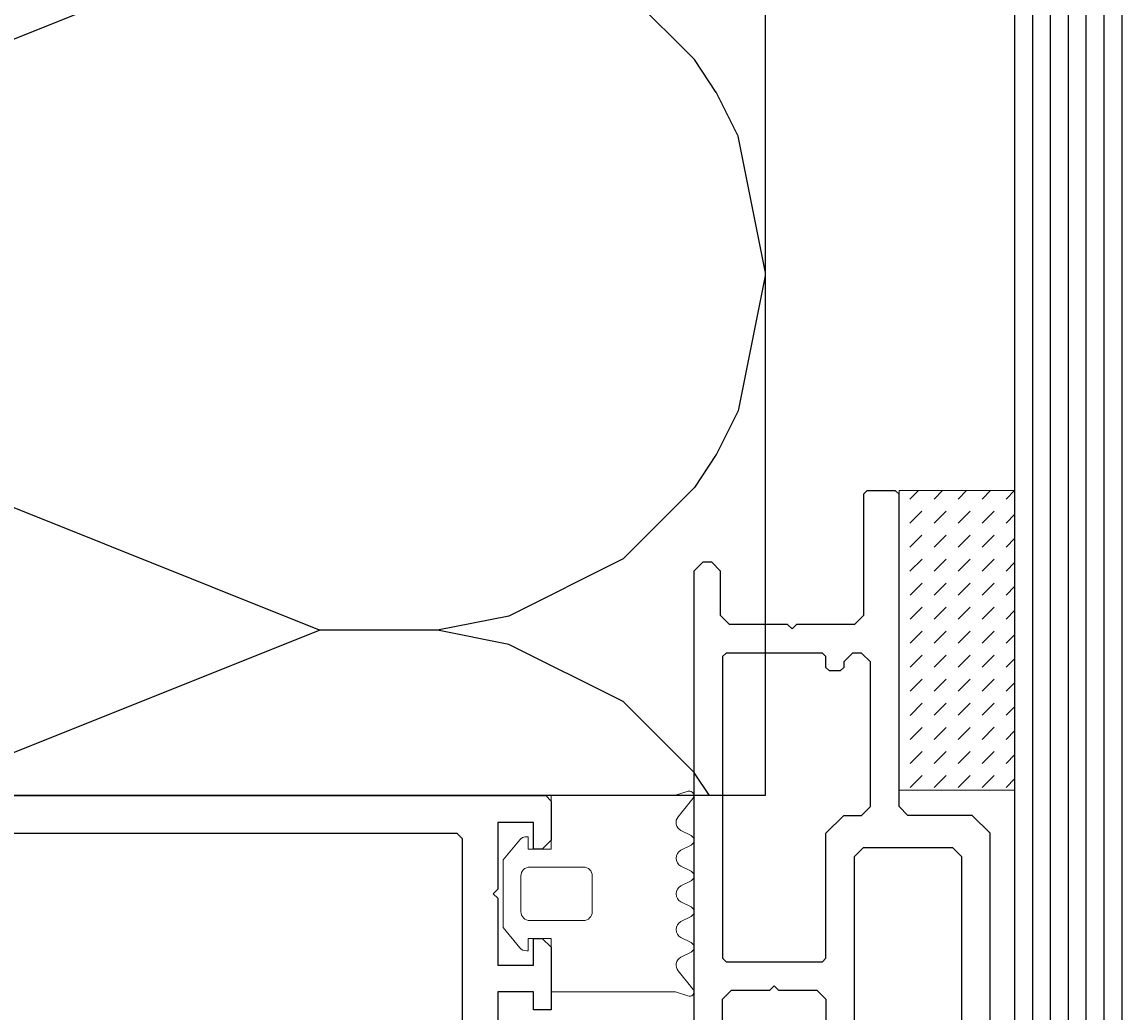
# Model space of a CAD drawing. Header units: millimetres. Extents: x -637441 to -130928, y -380379 to -53767.
# Tile 154 of 256: x -360173 to -359864, y -153908 to -153631. Entities that reach past the tile are written whole.
import ezdxf

# ---------------------------------------------------------------- set-up
doc = ezdxf.new("R2010")
doc.units = ezdxf.units.MM
doc.header["$LTSCALE"] = 10
for name, color, linetype in [('AL_1', 187, 'Continuous'), ('AL_3', 7, 'Continuous'), ('CrossSectionsGlass', 4, 'Continuous'), ('CrossSectionsProfils', 7, 'Continuous')]:
    doc.layers.add(name, color=color, linetype=linetype)
doc.layers.add('AL_2', color=14, linetype='Continuous', lineweight=50, plot=False)
doc.layers.add('MB-kreskowanie', color=8, linetype='Continuous', lineweight=5)
doc.layers.add('MB-uszczelki_tworzywa', color=8, linetype='Continuous', lineweight=9)
doc.styles.add('!_MFSD_STANDARD', font='txt')
doc.dimstyles.new('!_MFSD$0', dxfattribs={"dimtxt": 3.5, "dimasz": 3.5, "dimexe": 1, "dimexo": 1, "dimgap": 1.5, "dimtad": 1, "dimdsep": 46, "dimtxsty": '!_MFSD_STANDARD', "dimblk": 'OPEN90', "dimcen": 0, "dimclrd": 155, "dimclre": 155, "dimclrt": 255, "dimadec": 0, "dimazin": 2, "dimtp": 0.1, "dimtm": 0.1, "dimtfac": 0.71, "dimtmove": 0, "dimatfit": 3, "dimldrblk": 'DOTSMALL', "dimfxl": 1, "dimtfill": 1, "dimlwd": -1, "dimlwe": -1, "dimarcsym": 1})

# ---------------------------------------------------------------- blocks, each defined once
blk = doc.blocks.new('*D832')
at = {"layer": 'DEFPOINTS', "color": 0}
for p in [(-360464.2, -153847.36), (-359964.2, -153847.36), (-359964.2, -153847.36)]:
    blk.add_point(p, dxfattribs=at)
at = {"layer": 'AL_2', "insert": (-360214.2, -153845.11), "char_height": 1.5, "attachment_point": 5, "style": '!_MFSD_STANDARD', "bg_fill": 3, "box_fill_scale": 1.1, "bg_fill_color": 256, "bg_fill_true_color": 13158600, "bg_fill_transparency": 10904352}
blk.add_mtext('500mm', dxfattribs=at)
blk = doc.blocks.new('_DotSmall')
at = {"color": 0, "linetype": 'ByBlock', "const_width": 0.5}
blk.add_lwpolyline([(-0.0625, 0, 1), (0.0625, 0, 1)], format="xyb", close=True, dxfattribs=at)
blk = doc.blocks.new('_Open90')
at = {"color": 0, "linetype": 'ByBlock', "lineweight": -2}
for p, q in [((0, 0), (-1, 0)), ((-0.5, 0.5), (0, 0)), ((0, 0), (-0.5, -0.5))]:
    blk.add_line(p, q, dxfattribs=at)

msp = doc.modelspace()

# ---------------------------------------------------------------- hatches: boundary and pattern name
at = {"layer": 'AL_1'}
h = msp.add_hatch(dxfattribs=at)
h.set_pattern_fill('MINERAL WOOL', scale=100)
h.set_pattern_definition([(270, (-360464.2, -154301.16), (-500, 1e-13), []), (201.801, (-360589.2, -154401.16), (0.019, 200.012), [269.25, -269.25]), (158.199, (-360589.2, -154401.16), (-0.019, 200.012), [269.25, -269.25]), (180, (-360556.2, -154401.16), (3e-14, 200), [33, -467]), (180, (-360839.2, -154301.16), (3e-14, 200), [33, -467]), (258.69, (-360464.2, -154301.156), (8e-05, 199.9998), [39.2, -2471.05, 39.2, -2549.5]), (258.6901, (-360964.2, -154301.156), (8e-05, 199.9998), [39.2, -2471.05, 39.2, -2549.5]), (243.435, (-360471.89, -154339.62), (-5e-05, 200), [13.75, -1104.25]), (236.31, (-360478.05, -154351.93), (0.0001, 200), [11.094, -3594.46]), (236.31, (-360978.05, -154351.93), (0.0001, 200), [11.094, -3594.46]), (236.31, (-361478.05, -154351.93), (0.0001, 200), [11.094, -3594.46]), (236.31, (-361978.05, -154351.93), (0.0001, 200), [11.094, -3594.46]), (225, (-360484.2, -154361.16), (4e-14, 200), [28.285, -1385.93]), (225, (-360984.2, -154361.16), (4e-14, 200), [28.285, -1385.93]), (206.565, (-360504.2, -154381.16), (-0.0003, 200), [35.78, -2200.29]), (206.565, (-361004.2, -154381.16), (-0.0003, 200), [35.78, -2200.29]), (206.565, (-361504.2, -154381.16), (-0.0003, 200), [35.78, -2200.29]), (206.565, (-362004.2, -154381.16), (-0.0003, 200), [35.78, -2200.29]), (191.31, (-360536.2, -154397.16), (-8e-05, 200), [20.396, -999.41]), (191.31, (-361036.2, -154397.16), (-8e-05, 200), [20.396, -999.41]), (101.31, (-360464.2, -154301.156), (-8e-05, 199.9998), [39.2, -2471.05, 39.2, -2549.5]), (101.3099, (-360964.2, -154301.156), (-8e-05, 199.9998), [39.2, -2471.05, 39.2, -2549.5]), (116.565, (-360471.89, -154262.695), (5e-05, 200), [13.75, -1104.25]), (123.69, (-360478.05, -154250.39), (-0.0001, 200), [11.09, -3594.46]), (123.69, (-360978.05, -154250.39), (-0.0001, 200), [11.094, -3594.46]), (123.69, (-361478.05, -154250.39), (-0.0001, 200), [11.094, -3594.46]), (123.69, (-361978.05, -154250.39), (-0.0001, 200), [11.094, -3594.46]), (135, (-360484.2, -154241.16), (3e-14, 200), [28.285, -1385.93]), (135, (-360984.2, -154241.16), (3e-14, 200), [28.285, -1385.93]), (153.435, (-360504.2, -154221.16), (0.0003, 200), [35.78, -2200.29]), (153.435, (-361004.2, -154221.16), (0.0003, 200), [35.78, -2200.29]), (153.435, (-361504.2, -154221.16), (0.0003, 200), [35.78, -2200.29]), (153.435, (-362004.2, -154221.16), (0.0003, 200), [35.78, -2200.29]), (168.69, (-360536.2, -154205.16), (8e-05, 200), [20.396, -999.41]), (168.69, (-361036.2, -154205.16), (8e-05, 200), [20.396, -999.41]), (296.565, (-360456.51, -154439.62), (-5e-05, -200.0002), [13.75, -1104.25]), (63.435, (-360456.51, -154162.695), (5e-05, -200), [13.75, -1104.25]), (303.69, (-360450.35, -154451.93), (0.0001, -200), [11.094, -3594.46]), (303.69, (-359950.35, -154451.93), (0.0001, -200), [11.094, -3594.46]), (303.69, (-359450.35, -154451.93), (0.0001, -200), [11.094, -3594.46]), (303.69, (-358950.35, -154451.93), (0.0001, -200), [11.094, -3594.46]), (56.31, (-360450.35, -154150.39), (-0.0001, -200), [11.09, -3594.46]), (56.31, (-359950.35, -154150.39), (-0.0001, -200), [11.09, -3594.46]), (56.31, (-359450.35, -154150.39), (-0.0001, -200), [11.094, -3594.46]), (56.31, (-358950.35, -154150.39), (-0.0001, -200), [11.094, -3594.46]), (315, (-360444.2, -154461.16), (-3e-15, -200), [28.285, -1385.93]), (315, (-359944.2, -154461.16), (-3e-15, -200), [28.285, -1385.93]), (45, (-360444.2, -154141.16), (-2e-14, -200), [28.285, -1385.93]), (45, (-359944.2, -154141.16), (-2e-14, -200), [28.285, -1385.93]), (333.435, (-360424.2, -154481.16), (-0.0003, -200), [35.78, -2200.29]), (333.435, (-359924.2, -154481.16), (-0.0003, -200), [35.78, -2200.29]), (333.435, (-359424.2, -154481.16), (-0.0003, -200), [35.78, -2200.29]), (333.435, (-358924.2, -154481.16), (-0.0003, -200), [35.78, -2200.29]), (26.565, (-360424.2, -154121.16), (0.0003, -200), [35.78, -2200.29]), (26.565, (-359924.2, -154121.16), (0.0003, -200), [35.78, -2200.29]), (26.565, (-359424.2, -154121.16), (0.0003, -200), [35.78, -2200.29]), (26.565, (-358924.2, -154121.16), (0.0003, -200), [35.78, -2200.29]), (348.69, (-360392.2, -154497.16), (-8e-05, -200), [20.396, -999.41]), (348.69, (-359892.2, -154497.16), (-8e-05, -200), [20.396, -999.41]), (11.31, (-360392.2, -154105.16), (8e-05, -200), [20.396, -999.41]), (11.31, (-359892.2, -154105.16), (8e-05, -200), [20.396, -999.41])])
h.paths.add_polyline_path([(-359964.201, -152232.406), (-359964.201, -153847.363), (-360464.201, -153847.363), (-360464.201, -152232.406)])
at = {"layer": 'MB-kreskowanie'}
h = msp.add_hatch(dxfattribs=at)
h.set_pattern_fill('DASH', scale=1.5, angle=225.01945, style=0)
h.set_pattern_definition([(225.01945, (-359400.7646, -156407.6413), (0.0022865, -6.735192), [4.7625, -4.7625])])
h.paths.add_polyline_path([(-359926.701, -153761.854), (-359894.201, -153761.854), (-359894.201, -153845.854), (-359926.701, -153845.854)])

# ---------------------------------------------------------------- linework, layer by layer
at = {"layer": 'AL_3', "color": 7}
msp.add_lwpolyline([(-359964.201, -152232.406), (-359964.201, -153847.363), (-360464.201, -153847.363), (-360464.201, -152232.406)], close=True, dxfattribs=at)
at = {"layer": 'CrossSectionsGlass', "color": 7}
for p, q in [((-359864.201, -153919.914), (-359864.201, -151764.75)), ((-359869.201, -153922.414), (-359869.201, -151768.647)), ((-359874.201, -153922.414), (-359874.201, -151772.544)), ((-359879.201, -153922.414), (-359879.201, -151776.441)), ((-359884.201, -153922.414), (-359884.201, -151780.338)), ((-359889.201, -153922.414), (-359889.201, -151784.235)), ((-359894.201, -153919.914), (-359894.201, -151788.132))]:
    msp.add_line(p, q, dxfattribs=at)
at = {"layer": 'CrossSectionsProfils', "color": 6}
for points in [[(-359901.201, -153919.414), (-359901.201, -153857.914), (-359906.201, -153852.914), (-359924.201, -153852.914), (-359926.701, -153850.414), (-359926.701, -153762.914)], [(-360328.191, -153857.882), (-360050.691, -153857.882), (-360049.191, -153859.382), (-360049.191, -154085.384), (-360050.691, -154086.884), (-360328.191, -154086.884)], [(-359939.201, -153919.414), (-359939.201, -153864.414), (-359936.701, -153861.914), (-359911.701, -153861.914), (-359909.201, -153864.414), (-359909.201, -153919.414)], [(-359976.201, -153919.414), (-359976.201, -153904.414), (-359973.701, -153901.914), (-359962.951, -153901.914), (-359961.701, -153900.664), (-359960.451, -153901.914), (-359949.701, -153901.914), (-359947.201, -153904.414), (-359947.201, -153919.414)]]:
    msp.add_lwpolyline(points, dxfattribs=at)
at = {"layer": 'MB-uszczelki_tworzywa', "color": 7}
for p, q in [((-360032.986, -153859.773), (-360037.691, -153865.38)), ((-360030.691, -153858.88), (-360031.071, -153858.88)), ((-360030.691, -153862.382), (-360030.691, -153858.88)), ((-359985.008, -153858.582), (-359987.85, -153857.127)), ((-360024.191, -153862.382), (-360030.691, -153862.382)), ((-359987.82, -153862.692), (-359985.008, -153861.253)), ((-360037.691, -153865.38), (-360037.691, -153884.38)), ((-360015.191, -153867.384), (-360030.191, -153867.384)), ((-359985.008, -153868.582), (-359987.82, -153867.143)), ((-360032.691, -153869.884), (-360032.691, -153879.884)), ((-360012.691, -153879.884), (-360012.691, -153869.884)), ((-359987.82, -153872.692), (-359985.008, -153871.253)), ((-359985.008, -153878.582), (-359987.82, -153877.143)), ((-359987.82, -153882.692), (-359985.008, -153881.253)), ((-360037.691, -153884.38), (-360032.986, -153889.989)), ((-360030.191, -153882.384), (-360015.191, -153882.384)), ((-360030.691, -153890.882), (-360030.691, -153887.382)), ((-360030.691, -153887.382), (-360024.191, -153887.382)), ((-360024.191, -153887.382), (-360024.191, -153902.382)), ((-359985.008, -153888.582), (-359987.82, -153887.143)), ((-360031.071, -153890.882), (-360030.691, -153890.882)), ((-359987.82, -153892.692), (-359985.008, -153891.253)), ((-359984.379, -153901.723), (-359988.604, -153896.515)), ((-360024.191, -153902.382), (-359989.365, -153902.382)), ((-359989.365, -153902.382), (-359985.926, -153903.534))]:
    msp.add_line(p, q, dxfattribs=at)
msp.add_lwpolyline([(-359926.701, -153761.854), (-359926.701, -153845.854), (-359894.201, -153845.854), (-359894.201, -153761.854)], close=True, dxfattribs=at)
for centre, radius, start, end in [((-359986.711, -153854.902), 2.5, 139.88407, 242.89661), ((-360031.071, -153861.38), 2.5, 90, 140.00001), ((-359985.691, -153859.917), 1.5, 297.10339, 62.89661), ((-359986.681, -153864.917), 2.5, 117.10339, 242.89661), ((-360030.191, -153869.884), 2.5, 90, 180), ((-360015.191, -153869.884), 2.5, 0, 90), ((-359985.691, -153869.917), 1.5, 297.10339, 62.89661), ((-359986.681, -153874.917), 2.5, 117.10339, 242.89661), ((-360030.191, -153879.884), 2.5, 180, 270), ((-360015.191, -153879.884), 2.5, 270, 0), ((-359985.691, -153879.917), 1.5, 297.10339, 62.89661), ((-359986.681, -153884.917), 2.5, 117.10339, 242.89661), ((-360031.071, -153888.382), 2.5, 219.9894, 270), ((-359985.691, -153889.917), 1.5, 297.10339, 62.89661), ((-359986.681, -153894.917), 2.5, 117.10339, 219.7087), ((-359985.441, -153902.382), 1.25, 247.18555, 31.83487)]:
    msp.add_arc(centre, radius, start, end, dxfattribs=at)

# ---------------------------------------------------------------- next in the draw order: dimensions: what is measured, and where the dimension line sits
at = {"layer": 'AL_2'}
dim = msp.add_linear_dim(base=(-359964.201, -153847.363), p1=(-360464.201, -153847.363), p2=(-359964.201, -153847.363), angle=180, text='<>mm', dimstyle='!_MFSD$0', override={"dimtxt": 1.5, "dimdec": 0, "dimse1": 1, "dimse2": 1, "dimsd1": 1, "dimsd2": 1, "dimclrt": 256, "dimfxlon": 0, "dimtfillclr": 256}, dxfattribs=at)
dim.commit()
dim.dimension.update_dxf_attribs({"geometry": '*D832', "text_midpoint": (-360214.201, -153845.113)})

# ---------------------------------------------------------------- next in the draw order: linework, layer by layer
at = {"layer": 'CrossSectionsProfils', "color": 6}
for points in [[(-359926.701, -153762.914), (-359927.701, -153761.914), (-359935.701, -153761.914), (-359936.701, -153762.914), (-359936.701, -153796.914), (-359939.201, -153799.414), (-359955.451, -153799.414), (-359956.701, -153800.664), (-359957.951, -153799.414), (-359974.201, -153799.414), (-359976.701, -153796.914), (-359976.701, -153784.414), (-359979.201, -153781.914), (-359981.701, -153781.914), (-359984.201, -153784.414), (-359984.201, -153919.414)], [(-359937.201, -153807.414), (-359939.701, -153807.414), (-359942.201, -153809.914), (-359942.201, -153811.413), (-359943.201, -153812.414), (-359946.201, -153812.414), (-359947.201, -153811.413), (-359947.201, -153808.414), (-359948.201, -153807.414), (-359975.201, -153807.414), (-359976.201, -153808.414), (-359976.201, -153892.914), (-359975.201, -153893.913), (-359948.201, -153893.913), (-359947.201, -153892.914), (-359947.201, -153857.914), (-359942.201, -153852.914), (-359937.201, -153852.914), (-359934.701, -153850.414), (-359934.701, -153809.914), (-359937.201, -153807.414)], [(-360369.191, -153847.382), (-360025.691, -153847.382), (-360024.191, -153848.882), (-360024.191, -153859.883), (-360026.691, -153862.383), (-360029.191, -153862.383), (-360029.191, -153854.884), (-360039.191, -153854.884), (-360039.191, -153873.634), (-360040.441, -153874.884), (-360039.191, -153876.134), (-360039.191, -153894.884), (-360029.191, -153894.884), (-360029.191, -153887.383), (-360026.691, -153887.383), (-360024.191, -153889.883), (-360024.191, -153907.384), (-360029.191, -153907.384), (-360029.191, -153902.384), (-360039.191, -153902.384), (-360039.191, -153939.883)]]:
    msp.add_lwpolyline(points, dxfattribs=at)
at = {"layer": 'MB-uszczelki_tworzywa', "color": 7}
for p, q in [((-359989.682, -153847.382), (-360024.191, -153847.382)), ((-360024.191, -153847.382), (-360024.191, -153862.382)), ((-359985.779, -153846.131), (-359989.682, -153847.382)), ((-359988.613, -153853.284), (-359984.485, -153848.2))]:
    msp.add_line(p, q, dxfattribs=at)
msp.add_arc((-359985.478, -153847.382), 1.287, 320.50301, 103.5568, dxfattribs=at)

doc.saveas('drawing.dxf')
